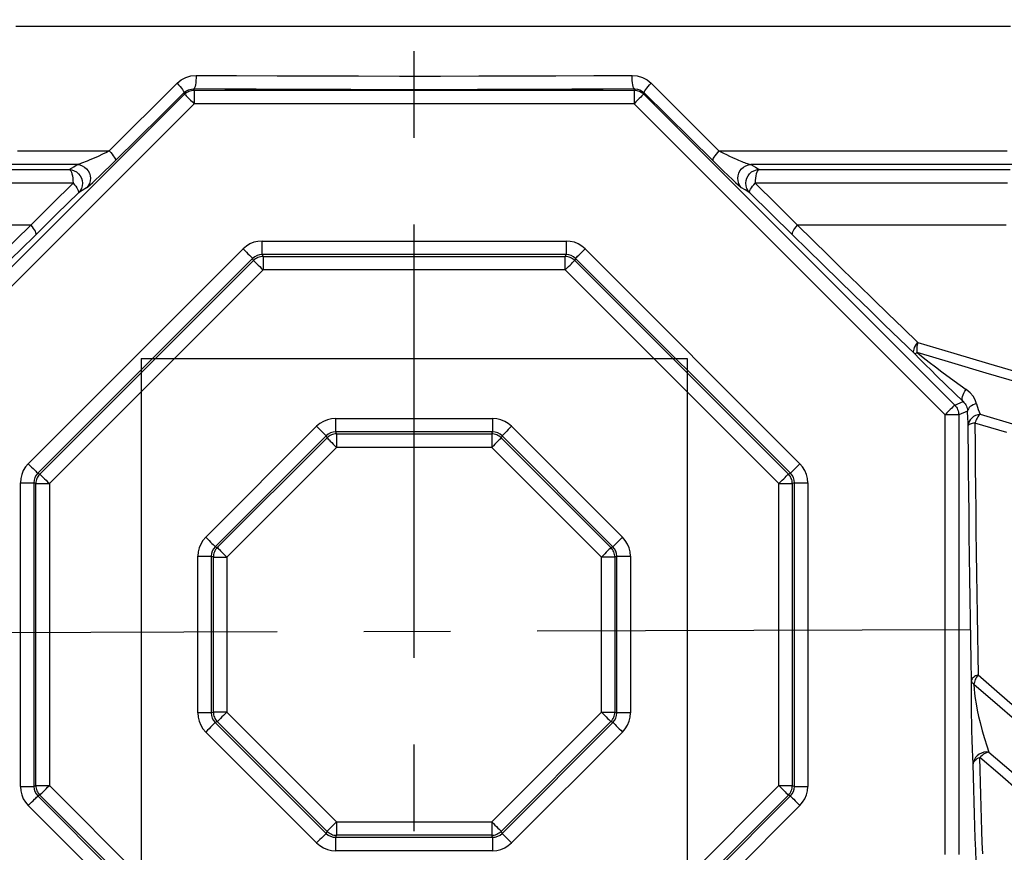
# Model space of a CAD drawing. Header units: millimetres. Extents: x 196 to 1773810, y -221320 to 153872.
# Tile 153 of 256: x 1163656 to 1164377, y -203025 to -202415. Entities that reach past the tile are written whole.
import ezdxf

# ---------------------------------------------------------------- set-up
doc = ezdxf.new("R2010")
doc.units = ezdxf.units.MM
doc.linetypes.add('CENTER', pattern=[50.8, 31.75, -6.35, 6.35, -6.35])
doc.layers.get('Defpoints').update_dxf_attribs({"lineweight": 18})
for name, color, linetype, lineweight in [('00_Основной', 163, 'Continuous', 40), ('ТМ-размеры', 25, 'Continuous', 20), ('Эл.линия силовых сетей', 1, 'Continuous', 50)]:
    doc.layers.add(name, color=color, linetype=linetype, lineweight=lineweight)
doc.styles.add('SFINKS', font='SFINKS.shx', dxfattribs={"width": 0.7, "oblique": 15})
doc.styles.add('Times New Roman', font='times.ttf')
doc.dimstyles.new('кира-50', dxfattribs={"dimtxt": 150, "dimasz": 40, "dimexe": 15, "dimexo": 0, "dimgap": 20, "dimtad": 1, "dimdec": 0, "dimrnd": 5, "dimdsep": 46, "dimtxsty": 'SFINKS', "dimblk1": 'OBLIQUE', "dimblk2": 'OBLIQUE', "dimsah": 1, "dimcen": 2.5, "dimclrd": 252, "dimclre": 252, "dimclrt": 252, "dimadec": 0, "dimazin": 0, "dimtfac": 1, "dimtdec": 0, "dimtofl": 0, "dimtmove": 0, "dimatfit": 3, "dimldrblk": 'OBLIQUE', "dimfxl": 15, "dimtfill": 1, "dimtolj": 1, "dimtzin": 0, "dimlwd": 20, "dimlwe": 20, "dimarcsym": 0})

# ---------------------------------------------------------------- blocks, each defined once
blk = doc.blocks.new('_Oblique')
at = {"color": 0, "linetype": 'ByBlock', "lineweight": -2}
blk.add_line((-0.5, -0.5), (0.5, 0.5), dxfattribs=at)
blk = doc.blocks.new('*D61')
at = {"layer": 'Defpoints', "color": 0, "linetype": 'ByBlock', "lineweight": 50, "transparency": 16777216}
for p in [(1163944.68, -194978.27), (1163944.68, -203390.23), (1165379.01, -203390.23)]:
    blk.add_point(p, dxfattribs=at)
at = {"layer": 'ТМ-размеры', "color": 252, "linetype": 'ByBlock', "lineweight": 20, "transparency": 16777216}
for p, q in [((1163944.68, -194978.27), (1165394.01, -194978.27)), ((1165379.01, -194978.27), (1165379.01, -203390.23)), ((1163944.68, -203390.23), (1165394.01, -203390.23))]:
    blk.add_line(p, q, dxfattribs=at)
at = {"layer": 'ТМ-размеры', "color": 252, "linetype": 'ByBlock', "lineweight": 20, "transparency": 16777216, "xscale": 40, "yscale": 40, "zscale": 40}
for p, rotation in [((1165379.01, -194978.27), 90), ((1165379.01, -203390.23), 270)]:
    blk.add_blockref('_Oblique', p, dxfattribs=dict(at, rotation=rotation))
at = {"layer": 'ТМ-размеры', "color": 252, "linetype": 'ByBlock', "transparency": 16777216, "insert": (1165284.01, -199184.25), "char_height": 150, "attachment_point": 5, "rotation": 90, "style": 'SFINKS', "bg_fill": 3, "box_fill_scale": 1.1, "bg_fill_color": 256, "bg_fill_true_color": 13158600, "bg_fill_transparency": 0}
blk.add_mtext('\\A1;8410', dxfattribs=at)

msp = doc.modelspace()

# ---------------------------------------------------------------- linework, layer by layer
at = {"color": 252, "linetype": 'CENTER', "lineweight": 25, "ltscale": 10}
for p, q in [((1163944.68, -203390.23, 0.2), (1163944.68, -194978.28, 0.2)), ((1164352.32, -202861.74, 0.2), (1163536.98, -202864.31, 0.2))]:
    msp.add_line(p, q, dxfattribs=at)
at = {"color": 252, "lineweight": 30, "ltscale": 10}
for p, q in [((1163744.68, -202663.02, 0.2), (1164144.68, -202663.02, 0.2)), ((1163744.68, -202663.02, 0.15), (1163744.68, -203424.09, 0.35)), ((1164144.68, -202663.02, 0.16), (1164144.68, -203824.09, 0.41))]:
    msp.add_line(p, q, dxfattribs=at)
at = {"layer": '00_Основной', "color": 252, "lineweight": 25, "ltscale": 10}
for p, q in [((1163783.21, -202465.45, 0.2), (1163783.58, -202466.34, 0.2)), ((1163783.58, -202466.34, 0.2), (1164105.77, -202466.34, 0.2)), ((1164105.77, -202466.34, 0.2), (1164106.14, -202465.45, 0.2)), ((1163548.68, -202697.08, 0.2), (1163776.51, -202469.26, 0.2)), ((1163776.51, -202469.26, 0.2), (1163776.11, -202468.28, 0.2)), ((1164113.26, -202468.28, 0.2), (1164112.84, -202469.26, 0.2)), ((1164112.84, -202469.26, 0.2), (1164340.67, -202697.08, 0.2)), ((1163783.58, -202476.33, 0.2), (1163555.75, -202704.15, 0.2)), ((1164105.77, -202476.33, 0.2), (1163783.58, -202476.33, 0.2)), ((1164333.6, -202704.15, 0.2), (1164105.77, -202476.33, 0.2)), ((1163662.05, -202740.02, 0.2), (1163819.45, -202582.63, 0.2)), ((1163833.38, -202576.86, 0.2), (1164055.98, -202576.86, 0.2)), ((1164069.9, -202582.63, 0.2), (1164227.3, -202740.02, 0.2)), ((1163826.42, -202589.6, 0.2), (1163669.02, -202746.99, 0.2)), ((1163827.04, -202591.08, 0.2), (1163826.42, -202589.6, 0.2)), ((1163833.38, -202586.7, 0.2), (1163834, -202588.2, 0.2)), ((1164055.98, -202586.7, 0.2), (1163833.38, -202586.7, 0.2)), ((1163834, -202588.2, 0.2), (1164055.36, -202588.2, 0.2)), ((1164055.36, -202588.2, 0.2), (1164055.98, -202586.7, 0.2)), ((1164062.93, -202589.6, 0.2), (1164062.31, -202591.08, 0.2)), ((1164220.33, -202746.99, 0.2), (1164062.93, -202589.6, 0.2)), ((1163670.52, -202747.62, 0.2), (1163827.04, -202591.08, 0.2)), ((1164062.31, -202591.08, 0.2), (1164218.83, -202747.62, 0.2)), ((1163834, -202598.05, 0.2), (1163677.48, -202754.57, 0.2)), ((1164055.36, -202598.05, 0.2), (1163834, -202598.05, 0.2)), ((1164211.88, -202754.57, 0.2), (1164055.36, -202598.05, 0.2)), ((1164340.67, -202697.08, 0.2), (1164346.91, -202694.5, 0.2)), ((1164333.6, -203026.35, 0.2), (1164333.6, -202704.15, 0.2)), ((1164350.16, -202701.43, 0.2), (1164343.59, -202704.15, 0.2)), ((1164343.59, -202704.15, 0.2), (1164343.59, -203026.35, 0.2)), ((1163792.06, -202793.87, 0.2), (1163873.3, -202712.63, 0.2)), ((1163887.22, -202706.86, 0.2), (1164002.13, -202706.86, 0.2)), ((1164016.05, -202712.63, 0.2), (1164097.3, -202793.87, 0.2)), ((1164350.63, -202722.85, 0.2), (1164350.55, -202712.04, 0.2)), ((1163880.26, -202719.59, 0.2), (1163799.01, -202800.84, 0.2)), ((1163880.89, -202721.08, 0.2), (1163880.26, -202719.59, 0.2)), ((1163887.22, -202716.71, 0.2), (1163887.84, -202718.21, 0.2)), ((1164002.13, -202716.71, 0.2), (1163887.22, -202716.71, 0.2)), ((1163887.84, -202718.21, 0.2), (1164001.51, -202718.21, 0.2)), ((1164001.51, -202718.21, 0.2), (1164002.13, -202716.71, 0.2)), ((1164009.09, -202719.59, 0.2), (1164008.46, -202721.08, 0.2)), ((1164090.34, -202800.84, 0.2), (1164009.09, -202719.59, 0.2)), ((1163800.51, -202801.46, 0.2), (1163880.89, -202721.08, 0.2)), ((1164008.46, -202721.08, 0.2), (1164088.84, -202801.46, 0.2)), ((1163887.84, -202728.06, 0.2), (1163807.48, -202808.42, 0.2)), ((1164001.51, -202728.06, 0.2), (1163887.84, -202728.06, 0.2)), ((1164081.87, -202808.42, 0.2), (1164001.51, -202728.06, 0.2)), ((1163669.02, -202746.99, 0.2), (1163670.52, -202747.62, 0.2)), ((1164218.83, -202747.62, 0.2), (1164220.33, -202746.99, 0.2)), ((1163656.28, -202976.55, 0.2), (1163656.28, -202753.95, 0.2)), ((1163667.62, -202754.57, 0.2), (1163666.13, -202753.95, 0.2)), ((1163666.13, -202753.95, 0.2), (1163666.13, -202976.55, 0.2)), ((1163667.62, -202975.93, 0.2), (1163667.62, -202754.57, 0.2)), ((1163677.48, -202754.57, 0.2), (1163677.48, -202975.93, 0.2)), ((1164211.88, -202975.93, 0.2), (1164211.88, -202754.57, 0.2)), ((1164223.22, -202753.95, 0.2), (1164221.73, -202754.57, 0.2)), ((1164221.73, -202754.57, 0.2), (1164221.73, -202975.93, 0.2)), ((1164223.22, -202976.55, 0.2), (1164223.22, -202753.95, 0.2)), ((1164233.07, -202753.95, 0.2), (1164233.07, -202976.55, 0.2)), ((1163799.01, -202800.84, 0.2), (1163800.51, -202801.46, 0.2)), ((1164088.84, -202801.46, 0.2), (1164090.34, -202800.84, 0.2)), ((1163786.28, -202922.7, 0.2), (1163786.28, -202807.8, 0.2)), ((1163797.63, -202808.42, 0.2), (1163796.13, -202807.8, 0.2)), ((1163796.13, -202807.8, 0.2), (1163796.13, -202922.7, 0.2)), ((1163797.63, -202922.08, 0.2), (1163797.63, -202808.42, 0.2)), ((1163807.48, -202808.42, 0.2), (1163807.48, -202922.08, 0.2)), ((1164081.87, -202922.08, 0.2), (1164081.87, -202808.42, 0.2)), ((1164093.22, -202807.8, 0.2), (1164091.72, -202808.42, 0.2)), ((1164091.72, -202808.42, 0.2), (1164091.72, -202922.08, 0.2)), ((1164093.22, -202922.7, 0.2), (1164093.22, -202807.8, 0.2)), ((1164103.07, -202807.8, 0.2), (1164103.07, -202922.7, 0.2)), ((1163796.13, -202922.7, 0.2), (1163797.63, -202922.08, 0.2)), ((1163807.48, -202922.08, 0.2), (1163887.84, -203002.44, 0.2)), ((1164001.51, -203002.44, 0.2), (1164081.87, -202922.08, 0.2)), ((1164091.72, -202922.08, 0.2), (1164093.22, -202922.7, 0.2)), ((1163800.51, -202929.04, 0.2), (1163799.01, -202929.66, 0.2)), ((1163799.01, -202929.66, 0.2), (1163880.26, -203010.91, 0.2)), ((1163880.89, -203009.42, 0.2), (1163800.51, -202929.04, 0.2)), ((1164088.84, -202929.04, 0.2), (1164008.46, -203009.42, 0.2)), ((1164009.09, -203010.91, 0.2), (1164090.34, -202929.66, 0.2)), ((1164090.34, -202929.66, 0.2), (1164088.84, -202929.04, 0.2)), ((1163873.3, -203017.87, 0.2), (1163792.06, -202936.63, 0.2)), ((1164097.3, -202936.63, 0.2), (1164016.05, -203017.87, 0.2)), ((1163666.13, -202976.55, 0.2), (1163667.62, -202975.93, 0.2)), ((1163677.48, -202975.93, 0.2), (1163834, -203132.45, 0.2)), ((1164055.36, -203132.45, 0.2), (1164211.88, -202975.93, 0.2)), ((1164221.73, -202975.93, 0.2), (1164223.22, -202976.55, 0.2)), ((1163670.52, -202982.88, 0.2), (1163669.02, -202983.51, 0.2)), ((1163669.02, -202983.51, 0.2), (1163826.42, -203140.9, 0.2)), ((1163827.04, -203139.4, 0.2), (1163670.52, -202982.88, 0.2)), ((1164218.83, -202982.88, 0.2), (1164062.31, -203139.4, 0.2)), ((1164062.93, -203140.9, 0.2), (1164220.33, -202983.51, 0.2)), ((1164220.33, -202983.51, 0.2), (1164218.83, -202982.88, 0.2)), ((1163819.45, -203147.87, 0.2), (1163662.05, -202990.48, 0.2)), ((1164227.3, -202990.48, 0.2), (1164069.9, -203147.87, 0.2)), ((1163887.84, -203002.44, 0.2), (1164001.51, -203002.44, 0.2)), ((1163880.26, -203010.91, 0.2), (1163880.89, -203009.42, 0.2)), ((1163887.84, -203012.29, 0.2), (1163887.22, -203013.79, 0.2)), ((1163887.22, -203013.79, 0.2), (1164002.13, -203013.79, 0.2)), ((1164001.51, -203012.29, 0.2), (1163887.84, -203012.29, 0.2)), ((1164002.13, -203013.79, 0.2), (1164001.51, -203012.29, 0.2)), ((1164008.46, -203009.42, 0.2), (1164009.09, -203010.91, 0.2)), ((1164002.13, -203023.64, 0.2), (1163887.22, -203023.64, 0.2))]:
    msp.add_line(p, q, dxfattribs=at)
at = {"layer": '00_Основной', "color": 252, "lineweight": 25, "ltscale": 10, "elevation": 0.2}
for points in [[(1164381.48, -202419.66), (1164361.54, -202419.66), (1164341.32, -202419.66), (1164320.82, -202419.66), (1164300.06, -202419.66), (1164279.04, -202419.66), (1164257.81, -202419.66), (1164236.36, -202419.66), (1164214.7, -202419.66), (1164192.87, -202419.66), (1164170.86, -202419.66), (1164148.69, -202419.66), (1164126.38, -202419.66), (1164103.94, -202419.66), (1164081.39, -202419.66), (1164058.74, -202419.66), (1164036.02, -202419.66), (1164013.25, -202419.66), (1163990.42, -202419.66), (1163967.56, -202419.66), (1163944.68, -202419.66), (1163921.8, -202419.66), (1163898.94, -202419.66), (1163876.1, -202419.66), (1163853.33, -202419.66), (1163830.61, -202419.66), (1163807.96, -202419.66), (1163785.41, -202419.66), (1163762.99, -202419.66), (1163740.66, -202419.66), (1163718.5, -202419.66), (1163696.48, -202419.66), (1163674.65, -202419.66), (1163652.99, -202419.66)], [(1163771.03, -202461.22), (1163774.04, -202458.75), (1163777.48, -202456.92), (1163781.19, -202455.81), (1163785.04, -202455.46)], [(1163785.04, -202455.46), (1163785, -202457.36), (1163784.89, -202459.2), (1163784.72, -202460.9), (1163784.49, -202462.4), (1163784.21, -202463.64), (1163783.9, -202464.59), (1163783.56, -202465.2), (1163783.21, -202465.45)], [(1163785.04, -202455.46), (1163814.59, -202455.63), (1163844.3, -202455.77), (1163874.11, -202455.87), (1163904.02, -202455.94), (1163933.97, -202455.97), (1163963.94, -202455.97), (1163992.17, -202455.92), (1164020.36, -202455.85), (1164048.46, -202455.76), (1164076.45, -202455.63), (1164104.31, -202455.46)], [(1164106.14, -202465.45), (1164105.79, -202465.2), (1164105.45, -202464.59), (1164105.14, -202463.64), (1164104.86, -202462.4), (1164104.63, -202460.9), (1164104.46, -202459.2), (1164104.35, -202457.36), (1164104.31, -202455.46)], [(1164104.31, -202455.46), (1164108.16, -202455.81), (1164111.87, -202456.92), (1164115.32, -202458.75), (1164118.32, -202461.22)], [(1163721.4, -202510.84), (1163737.49, -202494.77), (1163754.04, -202478.22), (1163771.03, -202461.22)], [(1163771.03, -202461.22), (1163772.19, -202462.46), (1163773.25, -202463.67), (1163774.18, -202464.8), (1163774.96, -202465.82), (1163775.55, -202466.7), (1163775.94, -202467.42), (1163776.12, -202467.95), (1163776.11, -202468.28)], [(1163776.11, -202468.28), (1163777.56, -202467.1), (1163779.41, -202466.14), (1163780.42, -202465.8), (1163781.68, -202465.55), (1163783.21, -202465.45)], [(1163776.51, -202469.26), (1163777.24, -202468.61), (1163778.03, -202468.02), (1163778.86, -202467.51), (1163779.75, -202467.1), (1163780.68, -202466.76), (1163781.63, -202466.52), (1163782.6, -202466.38), (1163783.58, -202466.34)], [(1164106.14, -202465.45), (1164083.28, -202465.59), (1164060.32, -202465.7), (1164037.3, -202465.8), (1164014.2, -202465.87), (1163991.05, -202465.93), (1163967.87, -202465.96), (1163944.68, -202465.97), (1163921.48, -202465.96), (1163898.3, -202465.93), (1163875.16, -202465.87), (1163852.06, -202465.8), (1163829.03, -202465.7), (1163806.07, -202465.59), (1163783.21, -202465.45)], [(1163783.58, -202466.34), (1163783.58, -202466.58), (1163783.58, -202467.2), (1163783.58, -202468.13), (1163783.58, -202469.38), (1163783.58, -202470.88), (1163783.58, -202472.59), (1163783.58, -202474.42), (1163783.58, -202476.33)], [(1164105.77, -202466.34), (1164105.77, -202466.58), (1164105.77, -202467.2), (1164105.77, -202468.13), (1164105.77, -202469.38), (1164105.77, -202470.88), (1164105.77, -202472.59), (1164105.77, -202474.42), (1164105.77, -202476.33)], [(1164105.77, -202466.34), (1164106.75, -202466.38), (1164107.72, -202466.52), (1164108.67, -202466.76), (1164109.6, -202467.1), (1164110.49, -202467.51), (1164111.32, -202468.02), (1164112.11, -202468.61), (1164112.84, -202469.26)], [(1164106.14, -202465.45), (1164108.34, -202465.66), (1164109.97, -202466.14), (1164111.22, -202466.75), (1164112.32, -202467.48), (1164113.26, -202468.28)], [(1164113.26, -202468.28), (1164113.23, -202467.95), (1164113.41, -202467.42), (1164113.8, -202466.7), (1164114.4, -202465.82), (1164115.17, -202464.8), (1164116.1, -202463.67), (1164117.16, -202462.46), (1164118.32, -202461.22)], [(1164118.32, -202461.22), (1164135.31, -202478.22), (1164151.86, -202494.77), (1164167.96, -202510.84)], [(1163776.11, -202468.28), (1163759.29, -202484.91), (1163742.55, -202501.46), (1163725.89, -202517.9)], [(1163776.51, -202469.26), (1163776.69, -202469.44), (1163777.11, -202469.86), (1163777.79, -202470.54), (1163778.66, -202471.42), (1163779.72, -202472.48), (1163780.92, -202473.68), (1163782.24, -202474.97), (1163783.58, -202476.33)], [(1164112.84, -202469.26), (1164112.66, -202469.44), (1164112.24, -202469.86), (1164111.56, -202470.54), (1164110.69, -202471.42), (1164109.63, -202472.48), (1164108.43, -202473.68), (1164107.12, -202474.97), (1164105.77, -202476.33)], [(1164113.26, -202468.28), (1164130.06, -202484.91), (1164146.8, -202501.46), (1164163.46, -202517.9)], [(1163654.11, -202510.84), (1163670.76, -202510.84), (1163687.54, -202510.84), (1163704.41, -202510.84), (1163721.4, -202510.84)], [(1163721.4, -202510.84), (1163719.24, -202511.9), (1163716.41, -202513.27), (1163713.13, -202514.81), (1163710.44, -202516.04), (1163708.42, -202516.93), (1163706.7, -202517.68), (1163705.15, -202518.32), (1163703.78, -202518.87), (1163702.59, -202519.34), (1163701.14, -202519.86), (1163699.98, -202520.26), (1163699.16, -202520.5), (1163698.49, -202520.69), (1163697.92, -202520.81)], [(1163721.4, -202510.84), (1163722.49, -202512.06), (1163723.46, -202513.24), (1163724.31, -202514.36), (1163725.01, -202515.37), (1163725.52, -202516.26), (1163725.85, -202516.98), (1163725.98, -202517.55), (1163725.89, -202517.9)], [(1164167.96, -202510.84), (1164166.88, -202512.06), (1164165.89, -202513.24), (1164165.04, -202514.36), (1164164.34, -202515.37), (1164163.83, -202516.26), (1164163.5, -202516.98), (1164163.38, -202517.55), (1164163.46, -202517.9)], [(1164167.96, -202510.84), (1164169.43, -202511.56), (1164171.25, -202512.45), (1164173.4, -202513.5), (1164175.78, -202514.61), (1164177.86, -202515.56), (1164179.56, -202516.33), (1164180.93, -202516.93), (1164182.33, -202517.53), (1164183.61, -202518.07), (1164184.78, -202518.55), (1164185.84, -202518.97), (1164186.77, -202519.34), (1164187.78, -202519.71), (1164188.64, -202520.02), (1164189.37, -202520.26), (1164191.43, -202520.81)], [(1164167.96, -202510.84), (1164184.94, -202510.84), (1164201.81, -202510.84), (1164218.59, -202510.84), (1164235.24, -202510.84), (1164251.8, -202510.84), (1164268.21, -202510.84), (1164284.49, -202510.84), (1164300.64, -202510.84), (1164316.64, -202510.84), (1164332.48, -202510.84), (1164348.18, -202510.84), (1164363.7, -202510.84), (1164379.05, -202510.84)], [(1163704.74, -202537.82), (1163705.7, -202537.09), (1163707.28, -202535.71), (1163709.3, -202533.87), (1163711.62, -202531.7), (1163714.21, -202529.26), (1163717.89, -202525.72), (1163721.8, -202521.92), (1163725.89, -202517.9)], [(1164163.46, -202517.9), (1164167.36, -202521.74), (1164171.11, -202525.39), (1164174.65, -202528.78), (1164177.9, -202531.87), (1164180.18, -202533.99), (1164182.14, -202535.76), (1164183.67, -202537.1), (1164184.61, -202537.82)], [(1163644.16, -202524.45), (1163659.99, -202524.45), (1163675.96, -202524.45), (1163692.04, -202524.45)], [(1163697.92, -202520.81), (1163681.19, -202520.81), (1163664.55, -202520.81), (1163648.02, -202520.81)], [(1163692.04, -202524.45), (1163695.32, -202522.42), (1163697.92, -202520.81)], [(1163692.04, -202524.45), (1163693.94, -202524.72), (1163695.76, -202525.32), (1163697.43, -202526.28), (1163698.9, -202527.55), (1163700.08, -202529.06), (1163700.97, -202530.78), (1163701.51, -202532.63), (1163701.69, -202534.55), (1163701.49, -202536.47), (1163700.94, -202538.3), (1163700.04, -202540), (1163698.84, -202541.48)], [(1163692.04, -202524.45), (1163692.6, -202524.79), (1163693.14, -202525.45), (1163693.62, -202526.41), (1163694.04, -202527.66), (1163694.4, -202529.13), (1163694.65, -202530.78), (1163694.8, -202532.58), (1163694.86, -202534.41)], [(1163697.92, -202520.81), (1163699.83, -202521.06), (1163701.65, -202521.67), (1163703.33, -202522.63), (1163704.78, -202523.88), (1163705.98, -202525.41), (1163706.87, -202527.13), (1163707.42, -202528.98), (1163707.59, -202530.9), (1163707.4, -202532.81), (1163706.84, -202534.65), (1163705.95, -202536.34), (1163704.74, -202537.82)], [(1164184.61, -202537.82), (1164183.4, -202536.34), (1164182.51, -202534.65), (1164181.95, -202532.81), (1164181.76, -202530.9), (1164181.95, -202528.98), (1164182.48, -202527.13), (1164183.37, -202525.41), (1164184.57, -202523.88), (1164186.02, -202522.63), (1164187.7, -202521.67), (1164189.52, -202521.06), (1164191.43, -202520.81)], [(1164190.51, -202541.48), (1164189.31, -202540), (1164188.41, -202538.3), (1164187.86, -202536.47), (1164187.66, -202534.55), (1164187.84, -202532.63), (1164188.38, -202530.78), (1164189.27, -202529.06), (1164190.46, -202527.55), (1164191.92, -202526.28), (1164193.59, -202525.32), (1164195.41, -202524.72), (1164197.32, -202524.45)], [(1164191.43, -202520.81), (1164194.73, -202522.85), (1164197.32, -202524.45)], [(1164383.64, -202520.81), (1164368.47, -202520.81), (1164353.13, -202520.81), (1164337.61, -202520.81), (1164321.93, -202520.81), (1164306.09, -202520.81), (1164290.11, -202520.81), (1164273.98, -202520.81), (1164257.72, -202520.81), (1164241.33, -202520.81), (1164224.8, -202520.81), (1164208.16, -202520.81), (1164191.43, -202520.81)], [(1164197.32, -202524.45), (1164196.75, -202524.79), (1164196.21, -202525.45), (1164195.73, -202526.41), (1164195.31, -202527.66), (1164194.96, -202529.13), (1164194.7, -202530.78), (1164194.55, -202532.58), (1164194.49, -202534.41)], [(1164197.32, -202524.45), (1164213.39, -202524.45), (1164229.36, -202524.45), (1164245.21, -202524.45), (1164260.91, -202524.45), (1164276.49, -202524.45), (1164291.93, -202524.45), (1164307.21, -202524.45), (1164322.35, -202524.45), (1164337.32, -202524.45), (1164352.13, -202524.45), (1164366.75, -202524.45), (1164381.2, -202524.45)], [(1163694.86, -202534.41), (1163678.69, -202534.41), (1163662.63, -202534.41), (1163646.7, -202534.41)], [(1163663.87, -202565.25), (1163679.31, -202549.89), (1163694.86, -202534.41)], [(1163694.86, -202534.41), (1163695.88, -202535.61), (1163696.79, -202536.78), (1163697.57, -202537.88), (1163698.19, -202538.88), (1163698.64, -202539.77), (1163698.9, -202540.5), (1163698.97, -202541.08), (1163698.84, -202541.48)], [(1163704.74, -202537.82), (1163701.44, -202539.88), (1163698.84, -202541.48)], [(1164190.51, -202541.48), (1164187.21, -202539.45), (1164184.61, -202537.82)], [(1164190.51, -202541.48), (1164190.38, -202541.08), (1164190.46, -202540.5), (1164190.71, -202539.77), (1164191.16, -202538.88), (1164191.78, -202537.88), (1164192.56, -202536.78), (1164193.48, -202535.61), (1164194.49, -202534.41)], [(1164194.49, -202534.41), (1164210.04, -202549.89), (1164225.49, -202565.25)], [(1164379.26, -202534.41), (1164364.77, -202534.41), (1164350.1, -202534.41), (1164335.22, -202534.41), (1164320.19, -202534.41), (1164305, -202534.41), (1164289.63, -202534.41), (1164274.12, -202534.41), (1164258.46, -202534.41), (1164242.65, -202534.41), (1164226.72, -202534.41), (1164210.68, -202534.41), (1164194.49, -202534.41)], [(1163698.84, -202541.48), (1163683.09, -202556.96), (1163667.47, -202572.31)], [(1164221.88, -202572.31), (1164206.26, -202556.96), (1164190.51, -202541.48)], [(1163575.73, -202651.22), (1163586.47, -202640.79), (1163597.31, -202630.28), (1163608.22, -202619.67), (1163619.21, -202608.94), (1163630.27, -202598.15), (1163641.41, -202587.26), (1163652.61, -202576.29), (1163663.87, -202565.25)], [(1163663.87, -202565.25), (1163647.9, -202565.25)], [(1163663.87, -202565.25), (1163664.84, -202566.43), (1163665.71, -202567.58), (1163666.43, -202568.67), (1163666.99, -202569.67), (1163667.38, -202570.56), (1163667.6, -202571.31), (1163667.62, -202571.9), (1163667.47, -202572.31)], [(1164221.88, -202572.31), (1164221.73, -202571.9), (1164221.76, -202571.31), (1164221.97, -202570.56), (1164222.36, -202569.67), (1164222.93, -202568.67), (1164223.66, -202567.58), (1164224.51, -202566.43), (1164225.49, -202565.25)], [(1164378.34, -202565.25), (1164363.82, -202565.25), (1164349.11, -202565.25), (1164334.22, -202565.25), (1164319.15, -202565.25), (1164303.91, -202565.25), (1164288.52, -202565.25), (1164272.98, -202565.25), (1164257.29, -202565.25), (1164241.45, -202565.25), (1164225.49, -202565.25)], [(1164225.49, -202565.25), (1164236.74, -202576.29), (1164247.94, -202587.26), (1164259.08, -202598.15), (1164270.14, -202608.94), (1164281.14, -202619.67), (1164292.04, -202630.28), (1164302.88, -202640.79), (1164313.62, -202651.22)], [(1163667.47, -202572.31), (1163656.07, -202583.5), (1163644.74, -202594.59), (1163633.46, -202605.62), (1163622.54, -202616.28)], [(1164243.6, -202593.59), (1164233.28, -202583.5), (1164221.88, -202572.31)], [(1163833.38, -202576.86), (1163830.3, -202577.1), (1163827.29, -202577.82), (1163824.44, -202579), (1163821.8, -202580.62), (1163819.45, -202582.63)], [(1163819.45, -202582.63), (1163820.68, -202583.86), (1163821.87, -202585.06), (1163822.99, -202586.17), (1163823.99, -202587.17), (1163824.86, -202588.05), (1163825.57, -202588.75), (1163826.09, -202589.27), (1163826.42, -202589.6)], [(1163833.38, -202586.7), (1163833.38, -202586.26), (1163833.38, -202585.52), (1163833.38, -202584.52), (1163833.38, -202583.29), (1163833.38, -202581.86), (1163833.38, -202580.28), (1163833.38, -202578.59), (1163833.38, -202576.86)], [(1164055.98, -202576.86), (1164055.98, -202578.59), (1164055.98, -202580.28), (1164055.98, -202581.86), (1164055.98, -202583.29), (1164055.98, -202584.52), (1164055.98, -202585.52), (1164055.98, -202586.26), (1164055.98, -202586.7)], [(1164069.9, -202582.63), (1164067.55, -202580.62), (1164064.91, -202579), (1164062.06, -202577.82), (1164059.05, -202577.1), (1164055.98, -202576.86)], [(1164062.93, -202589.6), (1164063.26, -202589.27), (1164063.78, -202588.75), (1164064.49, -202588.05), (1164065.36, -202587.17), (1164066.36, -202586.17), (1164067.48, -202585.06), (1164068.68, -202583.86), (1164069.9, -202582.63)], [(1163833.38, -202586.7), (1163831.45, -202586.88), (1163829.61, -202587.44), (1163827.9, -202588.34), (1163826.42, -202589.6)], [(1163834, -202588.2), (1163833.04, -202588.26), (1163832.08, -202588.41), (1163831.14, -202588.65), (1163830.24, -202588.98), (1163829.37, -202589.39), (1163828.54, -202589.88), (1163827.76, -202590.44), (1163827.04, -202591.08)], [(1163834, -202588.2), (1163834, -202588.65), (1163834, -202589.39), (1163834, -202590.39), (1163834, -202591.62), (1163834, -202593.06), (1163834, -202594.64), (1163834, -202596.31), (1163834, -202598.05)], [(1164055.36, -202598.05), (1164055.36, -202596.31), (1164055.36, -202594.64), (1164055.36, -202593.06), (1164055.36, -202591.62), (1164055.36, -202590.39), (1164055.36, -202589.39), (1164055.36, -202588.65), (1164055.36, -202588.2)], [(1164062.31, -202591.08), (1164061.59, -202590.44), (1164060.82, -202589.88), (1164059.98, -202589.39), (1164059.11, -202588.98), (1164058.21, -202588.65), (1164057.28, -202588.41), (1164056.32, -202588.26), (1164055.36, -202588.2)], [(1164062.93, -202589.6), (1164061.45, -202588.34), (1164059.76, -202587.44), (1164057.9, -202586.88), (1164055.98, -202586.7)], [(1163827.04, -202591.08), (1163827.35, -202591.4), (1163827.87, -202591.93), (1163828.57, -202592.63), (1163829.45, -202593.51), (1163830.47, -202594.51), (1163831.58, -202595.64), (1163832.77, -202596.82), (1163834, -202598.05)], [(1164055.36, -202598.05), (1164056.58, -202596.82), (1164057.77, -202595.64), (1164058.88, -202594.51), (1164059.9, -202593.51), (1164060.78, -202592.63), (1164061.48, -202591.93), (1164062, -202591.4), (1164062.31, -202591.08)], [(1164267.38, -202616.83), (1164267.09, -202616.55), (1164255.89, -202605.62), (1164244.62, -202594.59), (1164243.6, -202593.59)], [(1164311.11, -202659.35), (1164300.23, -202648.8), (1164289.26, -202638.16), (1164278.21, -202627.4), (1164267.38, -202616.83)], [(1164311.11, -202659.35), (1164310.77, -202658.74), (1164310.61, -202657.98), (1164310.66, -202657.08), (1164310.9, -202656.03), (1164311.33, -202654.9), (1164311.94, -202653.7), (1164312.7, -202652.46), (1164313.62, -202651.22)], [(1164313.62, -202651.22), (1164313.36, -202652.21), (1164313.15, -202653.21), (1164313.01, -202654.2), (1164312.91, -202655.17), (1164312.87, -202656.1), (1164312.88, -202657.01), (1164312.96, -202657.85), (1164313.1, -202658.64)], [(1164313.62, -202651.22), (1164339.98, -202659.02), (1164365.32, -202666.53), (1164389.64, -202673.73)], [(1164311.11, -202659.35), (1164311.22, -202659.39), (1164311.39, -202659.41), (1164311.59, -202659.36), (1164311.83, -202659.29), (1164312.1, -202659.2), (1164312.39, -202659.04), (1164312.73, -202658.86), (1164313.1, -202658.64)], [(1164346.91, -202694.5), (1164340.64, -202688.45), (1164334.15, -202682.14), (1164327.43, -202675.58), (1164323.38, -202671.6), (1164319.29, -202667.54), (1164315.18, -202663.46), (1164311.11, -202659.35)], [(1164313.1, -202658.64), (1164317.53, -202662.14), (1164322.08, -202665.67), (1164326.7, -202669.17), (1164331.3, -202672.63), (1164340.34, -202679.32), (1164349.13, -202685.68)], [(1164388.14, -202680.87), (1164363.68, -202673.63), (1164338.66, -202666.22), (1164313.1, -202658.64)], [(1164346.91, -202694.5), (1164346.48, -202693.81), (1164346.25, -202692.95), (1164346.24, -202691.93), (1164346.44, -202690.8), (1164346.83, -202689.58), (1164347.43, -202688.29), (1164348.2, -202686.98), (1164349.13, -202685.68)], [(1164356.74, -202696.05), (1164355.75, -202693.34), (1164354.13, -202690.6), (1164351.92, -202688.02), (1164349.13, -202685.68)], [(1164340.67, -202697.08), (1164340.48, -202697.27), (1164340.06, -202697.69), (1164339.38, -202698.37), (1164338.51, -202699.24), (1164337.45, -202700.3), (1164336.25, -202701.5), (1164334.95, -202702.8), (1164333.6, -202704.15)], [(1164340.67, -202697.08), (1164341.32, -202697.82), (1164341.91, -202698.61), (1164342.42, -202699.44), (1164342.83, -202700.33), (1164343.17, -202701.26), (1164343.41, -202702.2), (1164343.55, -202703.18), (1164343.59, -202704.15)], [(1164346.91, -202694.5), (1164347.48, -202695.08), (1164348.26, -202696.04), (1164348.88, -202697), (1164349.27, -202697.78), (1164349.67, -202698.79), (1164349.93, -202699.73), (1164350.1, -202700.62), (1164350.16, -202701.43)], [(1164356.74, -202696.05), (1164355.39, -202696.43), (1164354.13, -202696.91), (1164353.02, -202697.51), (1164352.06, -202698.18), (1164351.27, -202698.93), (1164350.69, -202699.73), (1164350.32, -202700.57), (1164350.16, -202701.43)], [(1164356.74, -202696.05), (1164357.98, -202700.3), (1164359.3, -202703.81)], [(1164343.59, -202704.15), (1164343.34, -202704.15), (1164342.73, -202704.15), (1164341.8, -202704.15), (1164340.54, -202704.15), (1164339.05, -202704.15), (1164337.34, -202704.15), (1164335.5, -202704.15), (1164333.6, -202704.15)], [(1164350.55, -202712.04), (1164350.43, -202709.5), (1164350.32, -202706.61), (1164350.16, -202701.43)], [(1164359.3, -202703.81), (1164357.56, -202704.15), (1164355.92, -202704.74), (1164354.41, -202705.56), (1164353.12, -202706.59), (1164352.04, -202707.79), (1164351.24, -202709.13), (1164350.74, -202710.57), (1164350.55, -202712.04)], [(1164359.3, -202703.81), (1164358.71, -202704.38), (1164358.15, -202705.04), (1164357.6, -202705.78), (1164357.1, -202706.56), (1164356.63, -202707.43), (1164356.19, -202708.33), (1164355.81, -202709.28), (1164355.47, -202710.25)], [(1164359.3, -202703.81), (1164385.47, -202711.56)], [(1163887.22, -202706.86), (1163884.15, -202707.1), (1163881.14, -202707.82), (1163878.29, -202709.01), (1163875.65, -202710.61), (1163873.3, -202712.63)], [(1163873.3, -202712.63), (1163874.52, -202713.86), (1163875.72, -202715.05), (1163876.83, -202716.16), (1163877.84, -202717.17), (1163878.71, -202718.05), (1163879.42, -202718.76), (1163879.94, -202719.28), (1163880.26, -202719.59)], [(1163887.22, -202706.86), (1163887.22, -202708.6), (1163887.22, -202710.28), (1163887.22, -202711.86), (1163887.22, -202713.28), (1163887.22, -202714.52), (1163887.22, -202715.52), (1163887.22, -202716.26), (1163887.22, -202716.71)], [(1164002.13, -202706.86), (1164002.13, -202708.6), (1164002.13, -202710.28), (1164002.13, -202711.86), (1164002.13, -202713.28), (1164002.13, -202714.52), (1164002.13, -202715.52), (1164002.13, -202716.26), (1164002.13, -202716.71)], [(1164016.05, -202712.63), (1164013.7, -202710.61), (1164011.06, -202709.01), (1164008.21, -202707.82), (1164005.2, -202707.1), (1164002.13, -202706.86)], [(1164016.05, -202712.63), (1164014.83, -202713.86), (1164013.63, -202715.05), (1164012.52, -202716.16), (1164011.51, -202717.17), (1164010.64, -202718.05), (1164009.93, -202718.76), (1164009.41, -202719.28), (1164009.09, -202719.59)], [(1164355.47, -202710.25), (1164354.43, -202710.4), (1164353.48, -202710.59), (1164352.65, -202710.8), (1164351.94, -202711.02), (1164351.38, -202711.26), (1164350.94, -202711.52), (1164350.67, -202711.77), (1164350.55, -202712.04)], [(1164355.47, -202710.25), (1164355.6, -202726.32), (1164355.74, -202742.28), (1164355.9, -202758.16), (1164356.06, -202773.9), (1164356.25, -202789.54), (1164356.44, -202805.05), (1164356.65, -202820.4), (1164356.87, -202835.62), (1164357.11, -202850.68), (1164357.35, -202865.57), (1164357.62, -202880.29), (1164357.88, -202894.82)], [(1164378.84, -202717.17), (1164355.47, -202710.25)], [(1163887.22, -202716.71), (1163885.3, -202716.88), (1163883.46, -202717.43), (1163881.75, -202718.35), (1163880.26, -202719.59)], [(1163887.84, -202718.21), (1163886.88, -202718.26), (1163885.92, -202718.4), (1163884.99, -202718.64), (1163884.09, -202718.97), (1163883.22, -202719.39), (1163882.38, -202719.89), (1163881.61, -202720.45), (1163880.89, -202721.08)], [(1163887.84, -202718.21), (1163887.84, -202718.66), (1163887.84, -202719.39), (1163887.84, -202720.4), (1163887.84, -202721.62), (1163887.84, -202723.05), (1163887.84, -202724.63), (1163887.84, -202726.32), (1163887.84, -202728.06)], [(1164001.51, -202718.21), (1164001.51, -202718.66), (1164001.51, -202719.39), (1164001.51, -202720.4), (1164001.51, -202721.62), (1164001.51, -202723.05), (1164001.51, -202724.63), (1164001.51, -202726.32), (1164001.51, -202728.06)], [(1164008.46, -202721.08), (1164007.74, -202720.45), (1164006.97, -202719.89), (1164006.13, -202719.39), (1164005.26, -202718.97), (1164004.36, -202718.64), (1164003.43, -202718.4), (1164002.47, -202718.26), (1164001.51, -202718.21)], [(1164009.09, -202719.59), (1164007.6, -202718.35), (1164005.91, -202717.43), (1164004.06, -202716.88), (1164002.13, -202716.71)], [(1163880.89, -202721.08), (1163881.19, -202721.41), (1163881.72, -202721.93), (1163882.42, -202722.64), (1163883.3, -202723.5), (1163884.31, -202724.52), (1163885.43, -202725.63), (1163886.62, -202726.83), (1163887.84, -202728.06)], [(1164008.46, -202721.08), (1164008.16, -202721.41), (1164007.63, -202721.93), (1164006.93, -202722.64), (1164006.05, -202723.5), (1164005.04, -202724.52), (1164003.92, -202725.63), (1164002.74, -202726.83), (1164001.51, -202728.06)], [(1164351.25, -202785.77), (1164351.15, -202776.48), (1164350.98, -202760.53), (1164350.82, -202744.47), (1164350.67, -202728.31), (1164350.63, -202722.85)], [(1163662.05, -202740.02), (1163660.05, -202742.38), (1163658.42, -202745.02), (1163657.25, -202747.87), (1163656.53, -202750.88), (1163656.28, -202753.95)], [(1163662.05, -202740.02), (1163663.28, -202741.25), (1163664.48, -202742.45), (1163665.59, -202743.56), (1163666.59, -202744.57), (1163667.47, -202745.44), (1163668.18, -202746.15), (1163668.7, -202746.67), (1163669.02, -202746.99)], [(1164220.33, -202746.99), (1164220.65, -202746.67), (1164221.18, -202746.15), (1164221.88, -202745.44), (1164222.76, -202744.57), (1164223.76, -202743.56), (1164224.87, -202742.45), (1164226.07, -202741.25), (1164227.3, -202740.02)], [(1164233.07, -202753.95), (1164232.83, -202750.88), (1164232.1, -202747.87), (1164230.93, -202745.02), (1164229.3, -202742.38), (1164227.3, -202740.02)], [(1163669.02, -202746.99), (1163667.78, -202748.48), (1163666.86, -202750.17), (1163666.3, -202752.02), (1163666.13, -202753.95)], [(1163670.52, -202747.62), (1163669.87, -202748.34), (1163669.3, -202749.11), (1163668.81, -202749.94), (1163668.4, -202750.82), (1163668.07, -202751.72), (1163667.84, -202752.65), (1163667.68, -202753.61), (1163667.62, -202754.57)], [(1163670.52, -202747.62), (1163670.83, -202747.92), (1163671.35, -202748.45), (1163672.06, -202749.15), (1163672.93, -202750.03), (1163673.93, -202751.04), (1163675.06, -202752.16), (1163676.25, -202753.34), (1163677.48, -202754.57)], [(1164211.88, -202754.57), (1164213.1, -202753.34), (1164214.29, -202752.16), (1164215.42, -202751.04), (1164216.42, -202750.03), (1164217.3, -202749.15), (1164218, -202748.45), (1164218.52, -202747.92), (1164218.83, -202747.62)], [(1164221.73, -202754.57), (1164221.67, -202753.61), (1164221.52, -202752.65), (1164221.28, -202751.72), (1164220.95, -202750.82), (1164220.54, -202749.94), (1164220.05, -202749.11), (1164219.48, -202748.34), (1164218.83, -202747.62)], [(1164223.22, -202753.95), (1164223.05, -202752.02), (1164222.49, -202750.17), (1164221.58, -202748.48), (1164220.33, -202746.99)], [(1163656.28, -202753.95), (1163658.02, -202753.95), (1163659.71, -202753.95), (1163661.29, -202753.95), (1163662.72, -202753.95), (1163663.94, -202753.95), (1163664.94, -202753.95), (1163665.68, -202753.95), (1163666.13, -202753.95)], [(1163667.62, -202754.57), (1163668.07, -202754.57), (1163668.81, -202754.57), (1163669.81, -202754.57), (1163671.06, -202754.57), (1163672.48, -202754.57), (1163674.06, -202754.57), (1163675.74, -202754.57), (1163677.48, -202754.57)], [(1164211.88, -202754.57), (1164213.61, -202754.57), (1164215.29, -202754.57), (1164216.87, -202754.57), (1164218.31, -202754.57), (1164219.54, -202754.57), (1164220.54, -202754.57), (1164221.28, -202754.57), (1164221.73, -202754.57)], [(1164223.22, -202753.95), (1164223.67, -202753.95), (1164224.41, -202753.95), (1164225.41, -202753.95), (1164226.64, -202753.95), (1164228.06, -202753.95), (1164229.64, -202753.95), (1164231.34, -202753.95), (1164233.07, -202753.95)], [(1164352.99, -202898.88), (1164352.72, -202884.18), (1164352.45, -202869.28), (1164352.2, -202854.2), (1164351.97, -202838.96), (1164351.75, -202823.56), (1164351.54, -202808), (1164351.34, -202792.3), (1164351.25, -202785.77)], [(1163792.06, -202793.87), (1163790.04, -202796.23), (1163788.43, -202798.87), (1163787.24, -202801.72), (1163786.52, -202804.72), (1163786.28, -202807.8)], [(1163792.06, -202793.87), (1163793.28, -202795.1), (1163794.47, -202796.3), (1163795.58, -202797.41), (1163796.6, -202798.42), (1163797.48, -202799.29), (1163798.18, -202800), (1163798.7, -202800.52), (1163799.01, -202800.84)], [(1164097.3, -202793.87), (1164096.07, -202795.1), (1164094.88, -202796.3), (1164093.77, -202797.41), (1164092.75, -202798.42), (1164091.88, -202799.29), (1164091.17, -202800), (1164090.65, -202800.52), (1164090.34, -202800.84)], [(1164103.07, -202807.8), (1164102.83, -202804.72), (1164102.11, -202801.72), (1164100.92, -202798.87), (1164099.31, -202796.23), (1164097.3, -202793.87)], [(1163799.01, -202800.84), (1163797.77, -202802.32), (1163796.86, -202804.02), (1163796.3, -202805.88), (1163796.13, -202807.8)], [(1163800.51, -202801.46), (1163799.88, -202802.18), (1163799.31, -202802.96), (1163798.82, -202803.79), (1163798.41, -202804.66), (1163798.07, -202805.57), (1163797.83, -202806.5), (1163797.69, -202807.46), (1163797.63, -202808.42)], [(1163800.51, -202801.46), (1163800.84, -202801.77), (1163801.36, -202802.3), (1163802.06, -202803), (1163802.93, -202803.88), (1163803.94, -202804.89), (1163805.05, -202806.01), (1163806.25, -202807.19), (1163807.48, -202808.42)], [(1164088.84, -202801.46), (1164088.52, -202801.77), (1164088, -202802.3), (1164087.29, -202803), (1164086.43, -202803.88), (1164085.41, -202804.89), (1164084.3, -202806.01), (1164083.1, -202807.19), (1164081.87, -202808.42)], [(1164091.72, -202808.42), (1164091.66, -202807.46), (1164091.52, -202806.5), (1164091.28, -202805.57), (1164090.96, -202804.66), (1164090.53, -202803.79), (1164090.06, -202802.96), (1164089.48, -202802.18), (1164088.84, -202801.46)], [(1164093.22, -202807.8), (1164093.05, -202805.88), (1164092.49, -202804.02), (1164091.58, -202802.32), (1164090.34, -202800.84)], [(1163786.28, -202807.8), (1163788.02, -202807.8), (1163789.7, -202807.8), (1163791.28, -202807.8), (1163792.71, -202807.8), (1163793.95, -202807.8), (1163794.95, -202807.8), (1163795.68, -202807.8), (1163796.13, -202807.8)], [(1163797.63, -202808.42), (1163798.08, -202808.42), (1163798.82, -202808.42), (1163799.82, -202808.42), (1163801.05, -202808.42), (1163802.47, -202808.42), (1163804.05, -202808.42), (1163805.74, -202808.42), (1163807.48, -202808.42)], [(1164091.72, -202808.42), (1164091.27, -202808.42), (1164090.53, -202808.42), (1164089.53, -202808.42), (1164088.31, -202808.42), (1164086.88, -202808.42), (1164085.3, -202808.42), (1164083.61, -202808.42), (1164081.87, -202808.42)], [(1164093.22, -202807.8), (1164093.67, -202807.8), (1164094.4, -202807.8), (1164095.4, -202807.8), (1164096.64, -202807.8), (1164098.07, -202807.8), (1164099.65, -202807.8), (1164101.33, -202807.8), (1164103.07, -202807.8)], [(1164354.32, -202960.01), (1164354.02, -202954.97), (1164353.75, -202949.14), (1164353.5, -202942.57), (1164353.27, -202935.22), (1164353.14, -202929.84), (1164353.03, -202924.08), (1164352.94, -202917.99), (1164352.92, -202914.17), (1164352.9, -202910.26), (1164352.9, -202906.32), (1164352.93, -202902.47), (1164352.99, -202898.88)], [(1164357.88, -202894.82), (1164356.84, -202895.18), (1164355.91, -202895.58), (1164355.08, -202896.06), (1164354.37, -202896.57), (1164353.81, -202897.12), (1164353.38, -202897.69), (1164353.1, -202898.28), (1164352.99, -202898.88)], [(1164354.81, -202901.78), (1164354.41, -202901.45), (1164354.06, -202901.1), (1164353.75, -202900.76), (1164353.5, -202900.4), (1164353.3, -202900.03), (1164353.14, -202899.65), (1164353.04, -202899.27), (1164352.99, -202898.88)], [(1164357.88, -202894.82), (1164357.25, -202895.64), (1164356.67, -202896.49), (1164356.16, -202897.35), (1164355.72, -202898.24), (1164355.37, -202899.14), (1164355.1, -202900.03), (1164354.91, -202900.92), (1164354.81, -202901.78)], [(1164357.88, -202894.82), (1164371.64, -202906.77), (1164384.83, -202918.24)], [(1164354.81, -202901.78), (1164354.93, -202904.94), (1164355.28, -202908.49), (1164355.77, -202912.19), (1164356.36, -202915.89), (1164357.25, -202920.67), (1164358.22, -202925.3), (1164359.25, -202929.7), (1164360.83, -202935.84), (1164362.46, -202941.5), (1164364.12, -202946.66), (1164365.77, -202951.3)], [(1164567.86, -203086.98), (1164566.45, -203085.74), (1164563.99, -203083.61), (1164560.49, -203080.56), (1164555.96, -203076.64), (1164550.42, -203071.81), (1164543.86, -203066.1), (1164536.29, -203059.52), (1164527.73, -203052.09), (1164518.2, -203043.81), (1164507.72, -203034.69), (1164496.29, -203024.75), (1164483.94, -203014.03), (1164470.69, -203002.5), (1164456.56, -202990.22), (1164441.58, -202977.2), (1164425.77, -202963.46), (1164409.15, -202949.02), (1164391.76, -202933.9), (1164373.65, -202918.14), (1164354.81, -202901.78)], [(1163807.48, -202922.08), (1163805.74, -202922.08), (1163804.05, -202922.08), (1163802.47, -202922.08), (1163801.05, -202922.08), (1163799.82, -202922.08), (1163798.82, -202922.08), (1163798.08, -202922.08), (1163797.63, -202922.08)], [(1163797.63, -202922.08), (1163797.69, -202923.04), (1163797.83, -202924), (1163798.07, -202924.93), (1163798.41, -202925.83), (1163798.82, -202926.71), (1163799.31, -202927.54), (1163799.88, -202928.32), (1163800.51, -202929.04)], [(1163807.48, -202922.08), (1163806.25, -202923.31), (1163805.05, -202924.49), (1163803.94, -202925.61), (1163802.93, -202926.62), (1163802.06, -202927.5), (1163801.36, -202928.2), (1163800.84, -202928.73), (1163800.51, -202929.04)], [(1164081.87, -202922.08), (1164083.1, -202923.31), (1164084.3, -202924.49), (1164085.41, -202925.61), (1164086.43, -202926.62), (1164087.29, -202927.5), (1164088, -202928.2), (1164088.52, -202928.73), (1164088.84, -202929.04)], [(1164081.87, -202922.08), (1164083.61, -202922.08), (1164085.3, -202922.08), (1164086.88, -202922.08), (1164088.31, -202922.08), (1164089.53, -202922.08), (1164090.53, -202922.08), (1164091.27, -202922.08), (1164091.72, -202922.08)], [(1164088.84, -202929.04), (1164089.48, -202928.32), (1164090.06, -202927.54), (1164090.53, -202926.71), (1164090.96, -202925.83), (1164091.28, -202924.93), (1164091.52, -202924), (1164091.66, -202923.04), (1164091.72, -202922.08)], [(1163796.13, -202922.7), (1163795.68, -202922.7), (1163794.95, -202922.7), (1163793.95, -202922.7), (1163792.71, -202922.7), (1163791.28, -202922.7), (1163789.7, -202922.7), (1163788.02, -202922.7), (1163786.28, -202922.7)], [(1163786.28, -202922.7), (1163786.52, -202925.78), (1163787.24, -202928.78), (1163788.43, -202931.63), (1163790.04, -202934.27), (1163792.06, -202936.63)], [(1163799.01, -202929.66), (1163798.7, -202929.98), (1163798.18, -202930.5), (1163797.48, -202931.21), (1163796.6, -202932.08), (1163795.58, -202933.09), (1163794.47, -202934.2), (1163793.28, -202935.4), (1163792.06, -202936.63)], [(1163796.13, -202922.7), (1163796.3, -202924.62), (1163796.86, -202926.47), (1163797.77, -202928.18), (1163799.01, -202929.66)], [(1164090.34, -202929.66), (1164091.58, -202928.18), (1164092.49, -202926.47), (1164093.05, -202924.62), (1164093.22, -202922.7)], [(1164090.34, -202929.66), (1164090.65, -202929.98), (1164091.17, -202930.5), (1164091.88, -202931.21), (1164092.75, -202932.08), (1164093.77, -202933.09), (1164094.88, -202934.2), (1164096.07, -202935.4), (1164097.3, -202936.63)], [(1164103.07, -202922.7), (1164101.33, -202922.7), (1164099.65, -202922.7), (1164098.07, -202922.7), (1164096.64, -202922.7), (1164095.4, -202922.7), (1164094.4, -202922.7), (1164093.67, -202922.7), (1164093.22, -202922.7)], [(1164097.3, -202936.63), (1164099.31, -202934.27), (1164100.92, -202931.63), (1164102.11, -202928.78), (1164102.83, -202925.78), (1164103.07, -202922.7)], [(1164365.77, -202951.3), (1164363.9, -202951.23), (1164362.02, -202951.49), (1164360.23, -202952.05), (1164358.59, -202952.88), (1164357.15, -202953.98), (1164355.96, -202955.3), (1164355.08, -202956.76), (1164354.53, -202958.36), (1164354.32, -202960.01)], [(1164365.77, -202951.3), (1164364.91, -202951.5), (1164364.04, -202951.78), (1164363.18, -202952.16), (1164362.32, -202952.63), (1164361.48, -202953.17), (1164360.68, -202953.79), (1164359.9, -202954.46), (1164359.18, -202955.2)], [(1164365.77, -202951.3), (1164381.99, -202965.39), (1164397.56, -202978.94), (1164412.48, -202991.9), (1164426.7, -203004.26), (1164440.23, -203016.02), (1164453.04, -203027.15), (1164465.09, -203037.64), (1164476.39, -203047.46), (1164486.92, -203056.6), (1164496.65, -203065.07), (1164505.58, -203072.83), (1164513.7, -203079.88), (1164520.98, -203086.22), (1164527.43, -203091.82), (1164533.03, -203096.69), (1164537.77, -203100.81), (1164541.65, -203104.18), (1164544.66, -203106.81), (1164546.8, -203108.66), (1164548.06, -203109.76)], [(1164354.32, -202960.01), (1164354.43, -202959.3), (1164354.69, -202958.6), (1164355.12, -202957.92), (1164355.68, -202957.27), (1164356.39, -202956.67), (1164357.22, -202956.12), (1164358.15, -202955.62), (1164359.18, -202955.2)], [(1164361.16, -203025.92), (1164360.89, -203017.5), (1164360.64, -203008.95), (1164360.38, -203000.28), (1164360.13, -202991.49), (1164359.89, -202982.59), (1164359.65, -202973.57), (1164359.42, -202964.44), (1164359.18, -202955.2)], [(1164388.01, -202980.25), (1164373.97, -202968.06), (1164359.18, -202955.2)], [(1164356.3, -203031.61), (1164356.04, -203023.09), (1164355.78, -203014.42), (1164355.51, -203005.66), (1164355.28, -202996.76), (1164355.02, -202987.74), (1164354.78, -202978.61), (1164354.54, -202969.37), (1164354.32, -202960.01)], [(1163656.28, -202976.55), (1163658.02, -202976.55), (1163659.71, -202976.55), (1163661.29, -202976.55), (1163662.72, -202976.55), (1163663.94, -202976.55), (1163664.94, -202976.55), (1163665.68, -202976.55), (1163666.13, -202976.55)], [(1163656.28, -202976.55), (1163656.53, -202979.62), (1163657.25, -202982.63), (1163658.42, -202985.48), (1163660.05, -202988.12), (1163662.05, -202990.48)], [(1163666.13, -202976.55), (1163666.3, -202978.47), (1163666.86, -202980.31), (1163667.78, -202982.02), (1163669.02, -202983.51)], [(1163667.62, -202975.93), (1163668.07, -202975.93), (1163668.81, -202975.93), (1163669.81, -202975.93), (1163671.06, -202975.93), (1163672.48, -202975.93), (1163674.06, -202975.93), (1163675.74, -202975.93), (1163677.48, -202975.93)], [(1163667.62, -202975.93), (1163667.68, -202976.89), (1163667.84, -202977.85), (1163668.07, -202978.78), (1163668.4, -202979.68), (1163668.81, -202980.56), (1163669.3, -202981.39), (1163669.87, -202982.16), (1163670.52, -202982.88)], [(1163670.52, -202982.88), (1163670.83, -202982.58), (1163671.35, -202982.05), (1163672.06, -202981.35), (1163672.93, -202980.47), (1163673.93, -202979.46), (1163675.06, -202978.34), (1163676.25, -202977.16), (1163677.48, -202975.93)], [(1164211.88, -202975.93), (1164213.61, -202975.93), (1164215.29, -202975.93), (1164216.87, -202975.93), (1164218.31, -202975.93), (1164219.54, -202975.93), (1164220.54, -202975.93), (1164221.28, -202975.93), (1164221.73, -202975.93)], [(1164211.88, -202975.93), (1164213.1, -202977.16), (1164214.29, -202978.34), (1164215.42, -202979.46), (1164216.42, -202980.47), (1164217.3, -202981.35), (1164218, -202982.05), (1164218.52, -202982.58), (1164218.83, -202982.88)], [(1164218.83, -202982.88), (1164219.48, -202982.16), (1164220.05, -202981.39), (1164220.54, -202980.56), (1164220.95, -202979.68), (1164221.28, -202978.78), (1164221.52, -202977.85), (1164221.67, -202976.89), (1164221.73, -202975.93)], [(1164220.33, -202983.51), (1164221.58, -202982.02), (1164222.49, -202980.31), (1164223.05, -202978.47), (1164223.22, -202976.55)], [(1164223.22, -202976.55), (1164223.67, -202976.55), (1164224.41, -202976.55), (1164225.41, -202976.55), (1164226.64, -202976.55), (1164228.06, -202976.55), (1164229.64, -202976.55), (1164231.34, -202976.55), (1164233.07, -202976.55)], [(1164227.3, -202990.48), (1164229.3, -202988.12), (1164230.93, -202985.48), (1164232.1, -202982.63), (1164232.83, -202979.62), (1164233.07, -202976.55)], [(1163662.05, -202990.48), (1163663.28, -202989.25), (1163664.48, -202988.05), (1163665.59, -202986.94), (1163666.59, -202985.93), (1163667.47, -202985.06), (1163668.18, -202984.35), (1163668.7, -202983.83), (1163669.02, -202983.51)], [(1164220.33, -202983.51), (1164220.65, -202983.83), (1164221.18, -202984.35), (1164221.88, -202985.06), (1164222.76, -202985.93), (1164223.76, -202986.94), (1164224.87, -202988.05), (1164226.07, -202989.25), (1164227.3, -202990.48)], [(1163887.84, -203002.44), (1163886.62, -203003.67), (1163885.43, -203004.87), (1163884.31, -203005.98), (1163883.3, -203006.99), (1163882.42, -203007.86), (1163881.72, -203008.57), (1163881.19, -203009.09), (1163880.89, -203009.42)], [(1163887.84, -203002.44), (1163887.84, -203004.18), (1163887.84, -203005.87), (1163887.84, -203007.45), (1163887.84, -203008.88), (1163887.84, -203010.1), (1163887.84, -203011.11), (1163887.84, -203011.84), (1163887.84, -203012.29)], [(1164001.51, -203002.44), (1164002.74, -203003.67), (1164003.92, -203004.87), (1164005.04, -203005.98), (1164006.05, -203006.99), (1164006.93, -203007.86), (1164007.63, -203008.57), (1164008.16, -203009.09), (1164008.46, -203009.42)], [(1164001.51, -203002.44), (1164001.51, -203004.18), (1164001.51, -203005.87), (1164001.51, -203007.45), (1164001.51, -203008.88), (1164001.51, -203010.1), (1164001.51, -203011.11), (1164001.51, -203011.84), (1164001.51, -203012.29)], [(1163880.26, -203010.91), (1163879.94, -203011.22), (1163879.42, -203011.74), (1163878.71, -203012.45), (1163877.84, -203013.32), (1163876.83, -203014.34), (1163875.72, -203015.45), (1163874.52, -203016.64), (1163873.3, -203017.87)], [(1163880.26, -203010.91), (1163881.75, -203012.15), (1163883.46, -203013.07), (1163885.3, -203013.62), (1163887.22, -203013.79)], [(1163880.89, -203009.42), (1163881.61, -203010.05), (1163882.38, -203010.61), (1163883.22, -203011.11), (1163884.09, -203011.52), (1163884.99, -203011.86), (1163885.92, -203012.1), (1163886.88, -203012.24), (1163887.84, -203012.29)], [(1163887.22, -203013.79), (1163887.22, -203014.24), (1163887.22, -203014.97), (1163887.22, -203015.97), (1163887.22, -203017.2), (1163887.22, -203018.64), (1163887.22, -203020.22), (1163887.22, -203021.9), (1163887.22, -203023.64)], [(1164001.51, -203012.29), (1164002.47, -203012.24), (1164003.43, -203012.1), (1164004.36, -203011.86), (1164005.26, -203011.52), (1164006.13, -203011.11), (1164006.97, -203010.61), (1164007.74, -203010.05), (1164008.46, -203009.42)], [(1164002.13, -203013.79), (1164004.06, -203013.62), (1164005.91, -203013.07), (1164007.6, -203012.15), (1164009.09, -203010.91)], [(1164002.13, -203013.79), (1164002.13, -203014.24), (1164002.13, -203014.97), (1164002.13, -203015.97), (1164002.13, -203017.2), (1164002.13, -203018.64), (1164002.13, -203020.22), (1164002.13, -203021.9), (1164002.13, -203023.64)], [(1164009.09, -203010.91), (1164009.41, -203011.22), (1164009.93, -203011.74), (1164010.64, -203012.45), (1164011.51, -203013.32), (1164012.52, -203014.34), (1164013.63, -203015.45), (1164014.83, -203016.64), (1164016.05, -203017.87)], [(1163873.3, -203017.87), (1163875.65, -203019.88), (1163878.29, -203021.49), (1163881.14, -203022.68), (1163884.15, -203023.4), (1163887.22, -203023.64)], [(1164002.13, -203023.64), (1164005.2, -203023.4), (1164008.21, -203022.68), (1164011.06, -203021.49), (1164013.7, -203019.88), (1164016.05, -203017.87)]]:
    msp.add_lwpolyline(points, dxfattribs=at)

# ---------------------------------------------------------------- next in the draw order: dimensions: what is measured, and where the dimension line sits
at = {"layer": 'ТМ-размеры', "color": 3, "linetype": 'ByBlock'}
dim = msp.add_linear_dim(base=(1165379.01, -203390.23, 0.2), p1=(1163944.68, -194978.27, 0.2), p2=(1163944.68, -203390.23, 0.2), angle=90, dimstyle='кира-50', dxfattribs=at)
dim.commit()
dim.dimension.update_dxf_attribs({"geometry": '*D61', "text_midpoint": (1165284.01, -199184.25, 0.2)})

# ---------------------------------------------------------------- next in the draw order: texts
at = {"layer": 'Эл.линия силовых сетей', "color": 1, "lineweight": 20, "ltscale": 200, "insert": (1141695.24, -202736.66, 0.42), "char_height": 300, "attachment_point": 1, "rotation": 359.89766, "style": 'Times New Roman', "bg_fill": 3, "box_fill_scale": 1, "bg_fill_color": 256, "bg_fill_transparency": 0}
msp.add_mtext_dynamic_manual_height_columns('\\pi16.00321;{\\L\\C0;5ДСП-36Вт-IP54\\P\\pi1335.61388;\\l2,6}', width=3198.3366, gutter_width=1250, heights=[0], dxfattribs=at)

doc.saveas('drawing.dxf')
